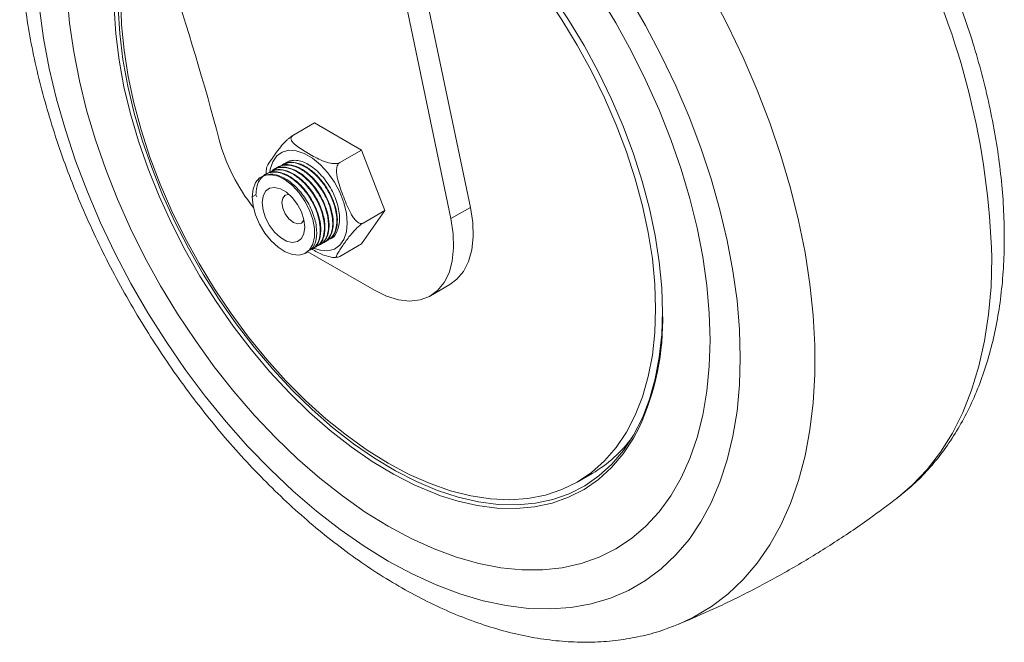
# Model space of a CAD drawing. Header units: inches. Extents: x 0.6 to 16.3, y 0.2 to 11.5.
# Tile 6 of 9: x 11.5 to 14.2, y 5.7 to 7.4. Entities that reach past the tile are written whole.
import ezdxf

# ---------------------------------------------------------------- set-up
doc = ezdxf.new("R2010")
doc.units = ezdxf.units.IN
doc.header["$MEASUREMENT"] = 0

msp = doc.modelspace()

# ---------------------------------------------------------------- linework, layer by layer
at = {"color": 7, "linetype": 'Continuous', "lineweight": 15}
for p, q in [((12.71269711, 6.84713705), (12.47971443, 7.96280056)), ((12.65916086, 6.81623123), (12.42617818, 7.93189475)), ((12.22511853, 7.04433781), (12.28495064, 7.07887815)), ((12.41370587, 7.00454934), (12.28495064, 7.07887815)), ((12.35387376, 6.97000899), (12.41370587, 7.00454934)), ((12.47808349, 6.83862273), (12.41370587, 7.00454934)), ((12.1742907, 6.95177965), (12.17281851, 6.95092976)), ((12.18561804, 6.95831878), (12.18420525, 6.95750319)), ((12.19695241, 6.96486197), (12.19554991, 6.96405233)), ((12.15162544, 6.93869527), (12.15015118, 6.93784419)), ((12.16295619, 6.94523637), (12.16152393, 6.94440955)), ((12.11376876, 6.87586456), (12.12368412, 6.88158857)), ((12.12368412, 6.88158857), (12.12627646, 6.87600346)), ((12.65916086, 6.81623123), (12.71269711, 6.84713705)), ((12.41370587, 6.74702493), (12.47808349, 6.83862273)), ((12.41825138, 6.80408238), (12.47808349, 6.83862273)), ((12.28835115, 6.73787506), (12.28974752, 6.73868118)), ((12.2996057, 6.74437218), (12.30108536, 6.74522637)), ((12.31099208, 6.7509454), (12.31241361, 6.75176603)), ((12.32226904, 6.75745545), (12.32374391, 6.75830687)), ((12.35387376, 6.71248458), (12.41370587, 6.74702493)), ((12.25999119, 6.72150321), (12.26708157, 6.7255964)), ((12.44933479, 6.61967838), (12.26647054, 6.72524366)), ((12.27695208, 6.73129452), (12.27841385, 6.73213838)), ((12.34243126, 6.71022239), (12.3481892, 6.71037576)), ((12.60316845, 6.60444513), (12.65670469, 6.63535095)), ((13.00636197, 6.09316941), (13.04715659, 6.11671964))]:
    msp.add_line(p, q, dxfattribs=at)
at = {"color": 8, "linetype": 'Continuous', "lineweight": 15, "flags": 128}
for points in [[(13.45389056, 6.4344539), (13.45163692, 6.5119359), (13.44488651, 6.59165865), (13.43367079, 6.67325043), (13.41804207, 6.75633084), (13.3980732, 6.8405125), (13.37385731, 6.92540293), (13.34550728, 7.01060632), (13.3131553, 7.09572543), (13.27695221, 7.18036338), (13.23706682, 7.26412555), (13.19368507, 7.34662141), (13.14700923, 7.42746632), (13.09725694, 7.50628335), (13.04466016, 7.58270501), (12.98946412, 7.656375), (12.93192616, 7.72694982), (12.87231457, 7.79410043), (12.81090726, 7.85751374), (12.74799056, 7.91689408), (12.68385781, 7.9719646), (12.61880803, 8.02246854), (12.55314451, 8.06817041), (12.49049814, 8.10693121)], [(13.37456163, 7.43390862), (13.42007129, 7.3468065), (13.46207569, 7.25845375), (13.50039868, 7.16922095), (13.5348795, 7.07948238), (13.56537353, 6.98961442), (13.59175288, 6.89999401), (13.61390689, 6.81099706), (13.63174264, 6.72299685), (13.64518533, 6.63636247), (13.65417857, 6.55145732), (13.65868464, 6.4686375), (13.65868464, 6.38825039), (13.65417857, 6.31063317), (13.64518533, 6.23611139), (13.63174264, 6.16499761), (13.61390689, 6.09759012), (13.59175288, 6.03417164), (13.56537353, 5.97500818), (13.5348795, 5.92034788), (13.50039868, 5.87042002), (13.46207569, 5.82543399), (13.42007129, 5.7855785), (13.37456163, 5.75102071), (13.32573763, 5.72190557), (13.28481744, 5.70277583)], [(11.52946028, 7.39339703), (11.540676, 7.31180525), (11.55630472, 7.22872485), (11.57627358, 7.14454318), (11.60048948, 7.05965276), (11.62883951, 6.97444936), (11.66119149, 6.88933026), (11.69739457, 6.80469231), (11.73727997, 6.72093013), (11.78066172, 6.63843427), (11.82733755, 6.55758936), (11.87708984, 6.47877233), (11.92968662, 6.40235067), (11.98488267, 6.32868068), (12.04242062, 6.25810586), (12.10203222, 6.19095525), (12.16343952, 6.12754195), (12.22635622, 6.0681616), (12.29048897, 6.01309108), (12.35553876, 5.96258715), (12.42120228, 5.91688527), (12.48717339, 5.87619854), (12.55314451, 5.84071664), (12.61880803, 5.81060503), (12.68385781, 5.78600408), (12.74799056, 5.76702851), (12.81090726, 5.75376677), (12.87231457, 5.74628072), (12.93192616, 5.74460524), (12.98946412, 5.74874816), (13.04466016, 5.75869015), (13.09725694, 5.77438486), (13.14700923, 5.79575911), (13.19368507, 5.82271326), (13.23706682, 5.85512162), (13.27695221, 5.89283309), (13.3131553, 5.93567185), (13.34550728, 5.98343815), (13.37385731, 6.0359093), (13.3980732, 6.09284065), (13.41804207, 6.15396675), (13.43367079, 6.21900261), (13.44488651, 6.28764501), (13.45163692, 6.35957389), (13.45389056, 6.4344539), (13.45389056, 6.4344539)], [(12.16167124, 6.94334067), (12.16307908, 6.951959), (12.16999139, 6.97253492), (12.18117573, 6.98844824), (12.19614331, 6.99900347), (12.21423996, 7.00373931), (12.23467478, 7.00244877), (12.25655467, 6.99518825), (12.27892336, 6.98227508), (12.30080324, 6.96427362), (12.32123806, 6.94197062), (12.33933472, 6.91634083), (12.35430229, 6.8885044), (12.36548664, 6.85967791), (12.37239895, 6.83112122), (12.37473711, 6.80408238), (12.37239895, 6.77974314), (12.36548664, 6.75916722), (12.35430229, 6.7432539), (12.33933472, 6.73269867), (12.32123806, 6.72796283), (12.30080324, 6.72925337), (12.28405867, 6.73431811)], [(12.21519687, 6.88231806), (12.21465851, 6.88237807), (12.20451536, 6.88040726), (12.19773792, 6.87260685), (12.195358, 6.8601644), (12.19773792, 6.84497415), (12.20451536, 6.82934868), (12.21465851, 6.81566683), (12.22662317, 6.80601154), (12.23858784, 6.80185273), (12.24873099, 6.80382355), (12.25550842, 6.81162395), (12.25572373, 6.81211587)], [(13.8853409, 6.04949738), (13.92704997, 6.08514272), (13.96723474, 6.12758574), (14.00365575, 6.17506758), (14.03616022, 6.2273891), (14.06461183, 6.28433085), (14.08889124, 6.34565398), (14.10889661, 6.41110128), (14.12454404, 6.48039826), (14.13576789, 6.55325424), (14.14252108, 6.62936366), (14.1447753, 6.70840728)], [(13.17616588, 6.24298251), (13.16038322, 6.2134682), (13.13215875, 6.17069342), (13.10005527, 6.13286126), (13.06426584, 6.10019923), (13.02500571, 6.07290376), (12.98251099, 6.05113903), (12.93703726, 6.03503592), (12.88885799, 6.02469127), (12.83826294, 6.02016731), (12.7855564, 6.02149124), (12.73105534, 6.0286551), (12.67508756, 6.04161581), (12.62829345, 6.05653057)]]:
    msp.add_lwpolyline(points, dxfattribs=at)
at = {"color": 7, "linetype": 'Continuous', "lineweight": 15, "flags": 128}
for points in [[(13.37105687, 6.48227277), (13.36880484, 6.55638704), (13.36206021, 6.63272377), (13.35085736, 6.71089399), (13.33525338, 6.79049935), (13.31532777, 6.8711342), (13.29118208, 6.95238764), (13.26293935, 7.03384563), (13.23074349, 7.11509308), (13.19475857, 7.19571595), (13.15516795, 7.27530343), (13.11217339, 7.35344995), (13.06599397, 7.4297573), (13.01686502, 7.50383662), (12.96503688, 7.57531043), (12.91077365, 7.64381451), (12.85435186, 7.70899978), (12.79605901, 7.77053408), (12.73619214, 7.82810384), (12.67505634, 7.88141569), (12.61296313, 7.93019798), (12.55022892, 7.97420211), (12.48717339, 8.01320386), (12.47296226, 8.02127584)], [(13.37105687, 6.48227277), (13.36880484, 6.55638704), (13.36206021, 6.63272377), (13.35085736, 6.71089399), (13.33525338, 6.79049935), (13.31532777, 6.8711342), (13.29118208, 6.95238764), (13.26293935, 7.03384563), (13.23074349, 7.11509308), (13.19475857, 7.19571595), (13.15516795, 7.27530343), (13.11217339, 7.35344995), (13.06599397, 7.4297573), (13.01686502, 7.50383662), (12.96503688, 7.57531043), (12.91077365, 7.64381451), (12.85435186, 7.70899978), (12.79605901, 7.77053408), (12.73619214, 7.82810384), (12.67505634, 7.88141569), (12.61296313, 7.93019798), (12.55022892, 7.97420211), (12.48717339, 8.01320386), (12.47296226, 8.02127584)], [(12.50256194, 7.85339273), (12.56010496, 7.81626912), (12.61798963, 7.77372306), (12.67508756, 7.7264788), (12.73105534, 7.67482047), (12.7855564, 7.61905876), (12.83826294, 7.55952901), (12.88885799, 7.49658925), (12.93703726, 7.430618), (12.98251099, 7.36201204), (13.02500571, 7.29118394), (13.06426584, 7.2185597), (13.10005527, 7.14457607), (13.13215875, 7.06967801), (13.16038322, 6.99431596), (13.18455892, 6.91894315), (13.20454047, 6.84401289), (13.22020768, 6.76997582), (13.23146634, 6.6972772), (13.23824874, 6.62635426), (13.24051408, 6.55763352)], [(13.22147659, 6.56862363), (13.21921298, 6.63645948), (13.2124361, 6.70649061), (13.20118773, 6.77828525), (13.18553723, 6.85140077), (13.16558109, 6.92538639), (13.14144233, 6.99978595), (13.11326979, 7.07414077), (13.08123716, 7.14799242), (13.04554192, 7.22088557), (13.00640416, 7.29237083), (12.96406517, 7.36200745), (12.91878598, 7.42936611), (12.87084576, 7.49403151), (12.82054007, 7.55560498), (12.76817906, 7.61370689), (12.71408556, 7.66797902), (12.65859307, 7.71808677), (12.60204372, 7.76372121), (12.54478616, 7.80460099), (12.50781859, 7.82822064)], [(11.60554195, 7.42866865), (11.61228658, 7.35233191), (11.62348942, 7.27416169), (11.63909341, 7.19455633), (11.65901901, 7.11392148), (11.6831647, 7.03266804), (11.71140744, 6.95121005), (11.7436033, 6.86996261), (11.77958822, 6.78933973), (11.81917883, 6.70975225), (11.86217339, 6.63160573), (11.90835281, 6.55529839), (11.95748177, 6.48121906), (12.00930991, 6.40974526), (12.06357313, 6.34124117), (12.11999493, 6.2760559), (12.17828778, 6.2145216), (12.23815464, 6.15695184), (12.29929045, 6.10363999), (12.36138366, 6.0548577), (12.42411787, 6.01085357), (12.48717339, 5.97185183), (12.55022892, 5.93805121), (12.61296313, 5.90962397), (12.67505634, 5.88671496), (12.73619214, 5.86944091), (12.79605901, 5.85788986), (12.85435186, 5.85212066), (12.91077365, 5.85216272), (12.96503688, 5.85801582), (13.01686502, 5.86965013), (13.06599397, 5.88700637), (13.11217339, 5.90999609), (13.15516795, 5.93850214), (13.19475857, 5.97237927), (13.23074349, 6.01145485), (13.26293935, 6.05552974), (13.29118208, 6.10437936), (13.31532777, 6.15775479), (13.33525338, 6.21538402), (13.35085736, 6.27697341), (13.36206021, 6.34220909), (13.36880484, 6.41075865), (13.37105687, 6.48227277), (13.37105687, 6.48227277)], [(11.60554195, 7.42866865), (11.61228658, 7.35233191), (11.62348942, 7.27416169), (11.63909341, 7.19455633), (11.65901901, 7.11392148), (11.6831647, 7.03266804), (11.71140744, 6.95121005), (11.7436033, 6.86996261), (11.77958822, 6.78933973), (11.81917883, 6.70975225), (11.86217339, 6.63160573), (11.90835281, 6.55529839), (11.95748177, 6.48121906), (12.00930991, 6.40974526), (12.06357313, 6.34124117), (12.11999493, 6.2760559), (12.17828778, 6.2145216), (12.23815464, 6.15695184), (12.29929045, 6.10363999), (12.36138366, 6.0548577), (12.42411787, 6.01085357), (12.48717339, 5.97185183), (12.55022892, 5.93805121), (12.61296313, 5.90962397), (12.67505634, 5.88671496), (12.73619214, 5.86944091), (12.79605901, 5.85788986), (12.85435186, 5.85212066), (12.91077365, 5.85216272), (12.96503688, 5.85801582), (13.01686502, 5.86965013), (13.06599397, 5.88700637), (13.11217339, 5.90999609), (13.15516795, 5.93850214), (13.19475857, 5.97237927), (13.23074349, 6.01145485), (13.26293935, 6.05552974), (13.29118208, 6.10437936), (13.31532777, 6.15775479), (13.33525338, 6.21538402), (13.35085736, 6.27697341), (13.36206021, 6.34220909), (13.36880484, 6.41075865), (13.37105687, 6.48227277), (13.37105687, 6.48227277)], [(11.7528702, 7.41643205), (11.75513381, 7.3485962), (11.76191069, 7.27856507), (11.77315905, 7.20677043), (11.78880955, 7.13365491), (11.8087657, 7.05966929), (11.83290445, 6.98526973), (11.861077, 6.91091491), (11.89310963, 6.83706326), (11.92880486, 6.76417011), (11.96794262, 6.69268486), (12.01028162, 6.62304823), (12.0555608, 6.55568958), (12.10350103, 6.49102417), (12.15380672, 6.4294507), (12.20616773, 6.3713488), (12.26026123, 6.31707666), (12.31575372, 6.26696891), (12.37230307, 6.22133447), (12.42956063, 6.18045469), (12.48717339, 6.14458161), (12.54478616, 6.11393641), (12.60204372, 6.08870801), (12.65859307, 6.06905196), (12.71408556, 6.05508945), (12.76817906, 6.04690656), (12.82054007, 6.04455373), (12.87084576, 6.04804549), (12.91878598, 6.05736029), (12.96406517, 6.07244071), (13.00640416, 6.09319377), (13.04554192, 6.11949153), (13.08123716, 6.15117184), (13.11326979, 6.1880394), (13.14144233, 6.22986689), (13.16558109, 6.27639644), (13.18553723, 6.32734118), (13.20118773, 6.38238702), (13.2124361, 6.44119458), (13.21921298, 6.50340129), (13.22147659, 6.56862363), (13.22147659, 6.56862363)], [(12.62829345, 6.05653057), (12.61798963, 6.06029541), (12.56010496, 6.08458156), (12.50178167, 6.11432821), (12.44337053, 6.14935646), (12.38522282, 6.18945564), (12.32768825, 6.23438459), (12.27111285, 6.2838731), (12.21583686, 6.33762355), (12.16219272, 6.39531267), (12.11050305, 6.45659351), (12.06107872, 6.52109752), (12.01421698, 6.58843677), (11.97019965, 6.65820627), (11.92929146, 6.72998642), (11.89173844, 6.80334552), (11.85776643, 6.87784239), (11.82757975, 6.95302899), (11.80135995, 7.02845314), (11.77926471, 7.10366124), (11.76142691, 7.17820096), (11.74795384, 7.25162402), (11.73892653, 7.32348885), (11.73439925, 7.39336324)], [(11.74527373, 7.39360915), (11.74976831, 7.32423927), (11.75873045, 7.25289332), (11.77210624, 7.18000039), (11.78981525, 7.10599886), (11.81175095, 7.03133379), (11.83778145, 6.95645421), (11.86775017, 6.88181047), (11.90147689, 6.80785149), (11.93875877, 6.73502205), (11.97937159, 6.66376017), (12.02307111, 6.59449442), (12.0695945, 6.52764138), (12.11866197, 6.4636031), (12.16997843, 6.40276472), (12.22323525, 6.34549213), (12.27811214, 6.29212978), (12.33427905, 6.24299858), (12.39139821, 6.19839403), (12.44912608, 6.15858437), (12.50711548, 6.12380904), (12.56501766, 6.09427716), (12.62248439, 6.07016636), (12.67917006, 6.05162163), (12.73473375, 6.03875451), (12.78884129, 6.03164237), (12.84116728, 6.030328), (12.89139702, 6.03481929), (12.93922842, 6.04508925), (12.98437383, 6.06107609), (13.02656173, 6.08268368), (13.06553839, 6.10978206), (13.10106941, 6.14220827), (13.1329411, 6.17976728), (13.16096178, 6.22223321), (13.18496293, 6.26935067), (13.20480021, 6.32083629), (13.2203543, 6.37638042), (13.23153167, 6.43564903), (13.2382651, 6.49828565), (13.24051408, 6.56391358), (13.24051408, 6.56391358)], [(12.11376876, 6.87586456), (12.11607768, 6.85172034), (12.12287998, 6.82621193), (12.13380893, 6.80071447), (12.14827535, 6.77660255), (12.16549936, 6.75517605), (12.1845524, 6.73759007), (12.20440733, 6.72479268), (12.22399375, 6.71747378), (12.24225576, 6.71602795), (12.25820885, 6.72053313), (12.27099297, 6.73074644), (12.27991895, 6.74611728), (12.28450557, 6.765817), (12.28450557, 6.78878359), (12.27991895, 6.81377891), (12.27099297, 6.83945546), (12.25820885, 6.86442901), (12.24225576, 6.88735323), (12.22399375, 6.90699226), (12.20440733, 6.92228737), (12.1845524, 6.93241399), (12.16549936, 6.93682618), (12.14827535, 6.9352861), (12.13380893, 6.92787676), (12.12287998, 6.9149976), (12.11607768, 6.89734294), (12.11376876, 6.87586456)], [(12.25788834, 6.79266609), (12.25552024, 6.81305273), (12.24860777, 6.83452192), (12.23771096, 6.85533436), (12.22371258, 6.87380394), (12.20774671, 6.88843437), (12.19110681, 6.89804038), (12.17514094, 6.90184375), (12.16114256, 6.89953635), (12.15024575, 6.89130511), (12.14333328, 6.87781688), (12.14096518, 6.8601644), (12.14333328, 6.83977776), (12.15024575, 6.81830857), (12.16114256, 6.79749613), (12.17514094, 6.77902655), (12.19110681, 6.76439612), (12.20774671, 6.75479011), (12.22371258, 6.75098674), (12.23771096, 6.75329414), (12.24860777, 6.76152538), (12.25552024, 6.77501361), (12.25788834, 6.79266609)], [(12.71269711, 6.84713705), (12.71901959, 6.8057333), (12.7202788, 6.76658056), (12.71644525, 6.73059596), (12.70760873, 6.69862246), (12.69397624, 6.67140903), (12.67586713, 6.64959313), (12.65670469, 6.63535095)], [(12.44933479, 6.61967838), (12.48253689, 6.60345389), (12.51496124, 6.59349483), (12.54584828, 6.59003447), (12.5744745, 6.59315389), (12.60016934, 6.60278), (12.62233088, 6.61868732), (12.64043999, 6.64050321), (12.65407248, 6.66771664), (12.662909, 6.69969015), (12.66674255, 6.73567474), (12.66548334, 6.77482748), (12.65916086, 6.81623123)]]:
    msp.add_lwpolyline(points, dxfattribs=at)
at = {"color": 8, "linetype": 'Continuous', "lineweight": 15}
msp.add_arc((12.01816516, 6.6435824), 2.12759793, 1.74599108, 26.3096582, dxfattribs=at)
at = {"color": 7, "linetype": 'Continuous', "lineweight": 15}
for centre, radius, start, end in [((5.37011942, 5.27953336), 6.88002648, 14.759450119, 18.770319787), ((12.52131171, 7.16767238), 0.51624503, 195.20226217, 218.46955864), ((12.534265, 6.53816079), 0.70651748, 335.3046519, 1.57936168), ((12.86365329, 6.43128364), 0.36417575, 300.25747458, 323.60317834)]:
    msp.add_arc(centre, radius, start, end, dxfattribs=at)
for points, knots in [([(11.57003504, 8.07634636), (11.5678722, 8.07213368), (11.55579849, 8.0486171), (11.5379119, 8.00231798), (11.51656708, 7.93736056), (11.49977093, 7.86863156), (11.48715354, 7.79679235), (11.47890243, 7.72207192), (11.47500782, 7.64484287), (11.47546965, 7.56545053), (11.48024704, 7.48424682), (11.48927913, 7.4015691), (11.50248792, 7.31773938), (11.51978432, 7.23306573), (11.54106954, 7.14785052), (11.56623629, 7.06239225), (11.59516914, 6.97698696), (11.62774475, 6.89192893), (11.66383189, 6.8075109), (11.7032915, 6.7240239), (11.74597683, 6.64175673), (11.79173372, 6.56099529), (11.84039995, 6.48202345), (11.89180622, 6.40512085), (11.94577706, 6.33056148), (12.00213288, 6.25861153), (12.06069003, 6.18953004), (12.12126128, 6.12356904), (12.18365648, 6.06097342), (12.247683, 6.00198104), (12.31314589, 5.94682322), (12.3798474, 5.89572549), (12.44758581, 5.84890849), (12.51615299, 5.80658894), (12.58532954, 5.76898076), (12.6548723, 5.73629749), (12.72451309, 5.70874406), (12.79395426, 5.68650907), (12.86287346, 5.66975217), (12.93092052, 5.65859548), (12.99773156, 5.65310197), (13.06293197, 5.65329669), (13.12620637, 5.65905342), (13.18713074, 5.67051321), (13.24011982, 5.68502501), (13.27167468, 5.69801544), (13.2846233, 5.7033461)], [0, 0, 0, 0, 0.0049416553, 0.0275859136, 0.0504884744, 0.073614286, 0.0969172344, 0.1203479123, 0.1438601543, 0.1674151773, 0.190980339, 0.2145324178, 0.2380601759, 0.2615577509, 0.28502319, 0.3084572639, 0.3318625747, 0.3552429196, 0.3786028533, 0.4019473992, 0.4252818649, 0.4486117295, 0.4719425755, 0.4952785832, 0.5186250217, 0.5419875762, 0.5653718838, 0.5887834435, 0.6122274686, 0.6357086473, 0.659230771, 0.6827961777, 0.7064049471, 0.7300537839, 0.7537345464, 0.7774312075, 0.8011117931, 0.8247394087, 0.8482669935, 0.8716400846, 0.8948027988, 0.9177065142, 0.9403192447, 0.9626329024, 0.9846663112, 1, 1, 1, 1]), ([(13.88504318, 6.05012818), (13.89420546, 6.05706009), (13.91906039, 6.07586459), (13.95593303, 6.11161361), (13.99581653, 6.15669372), (14.03200637, 6.20627444), (14.06457625, 6.25998908), (14.09334273, 6.31779203), (14.11818023, 6.37950992), (14.13894782, 6.44494657), (14.15552539, 6.51384728), (14.16781919, 6.5859149), (14.17577078, 6.66081671), (14.17854958, 6.72076928), (14.17898729, 6.7696164), (14.17826745, 6.81904316), (14.17448548, 6.88756073), (14.16574774, 6.9701573), (14.15282892, 7.05391674), (14.13581512, 7.13854091), (14.11480831, 7.22372869), (14.08990092, 7.30917687), (14.06126111, 7.39460563), (14.02881302, 7.4796597), (13.99856501, 7.55198871), (13.97784452, 7.59546976), (13.97037457, 7.61114513)], [0, 0, 0, 0, 0.0248811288, 0.0674961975, 0.1103602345, 0.1536062, 0.1973322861, 0.241593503, 0.2863978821, 0.3317090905, 0.3774558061, 0.4235459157, 0.4698818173, 0.5163730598, 0.531522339, 0.5564013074, 0.6030104, 0.6495748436, 0.6960923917, 0.742550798, 0.7889457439, 0.8352784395, 0.8815538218, 0.9277792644, 0.9739636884, 1, 1, 1, 1]), ([(12.15264778, 6.95354581), (12.15262091, 6.95403623), (12.15238772, 6.95829262), (12.16616955, 6.97817111), (12.17998892, 6.99863746), (12.19553124, 7.01782182), (12.20418112, 7.02725913), (12.21273349, 7.03521092), (12.21842481, 7.03989173), (12.22268863, 7.0428899), (12.22457331, 7.04401292), (12.22511853, 7.04433781)], [0, 0, 0, 0, 0.0322896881, 0.2802463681, 0.6497145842, 0.748726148, 0.8644716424, 0.9099709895, 0.9558254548, 0.9872205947, 1, 1, 1, 1]), ([(12.22511853, 7.04433781), (12.22359062, 7.04345576), (12.22238439, 7.04237), (12.22076021, 7.04003959), (12.22032116, 7.03879194), (12.22001433, 7.03629757), (12.22014237, 7.03502768), (12.22077905, 7.03256325), (12.22128685, 7.03135222), (12.22322735, 7.02776577), (12.22503812, 7.02549323), (12.22917838, 7.0211461), (12.23153308, 7.01905429), (12.2390839, 7.01296972), (12.2446865, 7.00920389), (12.25628018, 7.00187068), (12.26231539, 6.99828709), (12.27442828, 6.99129874), (12.28056481, 6.98785917), (12.29318785, 6.98121873), (12.2996677, 6.97801329), (12.31359343, 6.97226123), (12.32112878, 6.96963651), (12.33351904, 6.96741575), (12.33783222, 6.96697162), (12.3443055, 6.9672432), (12.34646684, 6.96749995), (12.3504763, 6.96843525), (12.35235103, 6.96912994), (12.35387376, 6.97000899)], [0, 0, 0, 0, 0.03125, 0.03125, 0.0625, 0.0625, 0.09375, 0.09375, 0.125, 0.125, 0.1875, 0.1875, 0.25, 0.25, 0.375, 0.375, 0.5, 0.5, 0.625, 0.625, 0.75, 0.75, 0.875, 0.875, 0.9375, 0.9375, 0.96875, 0.96875, 1, 1, 1, 1]), ([(12.21880395, 6.97530758), (12.2240744, 6.97593403), (12.23891652, 6.97769817), (12.26781497, 6.96720101), (12.301349, 6.940243), (12.32990249, 6.90170439), (12.34889125, 6.85790973), (12.35579263, 6.81476996), (12.34832032, 6.78142097), (12.33754909, 6.76272954), (12.32825621, 6.76093172), (12.32823012, 6.76092667)], [0, 0, 0, 0, 0.07289810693, 0.2052879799, 0.33767785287, 0.47006772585, 0.60245759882, 0.73484747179, 0.86723734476, 0.99962721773, 1, 1, 1, 1]), ([(12.15278717, 6.9535284), (12.15232749, 6.95022281), (12.15172259, 6.94587288), (12.15172761, 6.94128205), (12.15172882, 6.94017988)], [0, 0, 0, 0, 0.7599204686, 1, 1, 1, 1]), ([(12.16203835, 6.94336346), (12.16847826, 6.9464537), (12.18203962, 6.95296124), (12.20830646, 6.94760254), (12.23526102, 6.93328702), (12.26050309, 6.91103663), (12.28253729, 6.88273182), (12.29955029, 6.85075997), (12.31006086, 6.81801643), (12.31329905, 6.78725526), (12.30871076, 6.76176283), (12.29981211, 6.74486852), (12.29073453, 6.74048638), (12.28769076, 6.73901702)], [0, 0, 0, 0, 0.09400821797, 0.1979652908, 0.29238684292, 0.38680877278, 0.48123108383, 0.57565377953, 0.67007686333, 0.7644435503, 0.85849884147, 0.95255373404, 1, 1, 1, 1]), ([(12.16318505, 6.9447577), (12.16978768, 6.94761776), (12.18373734, 6.95366033), (12.21133918, 6.94810766), (12.24086272, 6.93152173), (12.26862363, 6.90474619), (12.29169641, 6.87119733), (12.30771805, 6.83434079), (12.31478619, 6.79832493), (12.31202943, 6.76770567), (12.30305558, 6.74702268), (12.29251441, 6.74189527), (12.28889674, 6.74013556)], [0, 0, 0, 0, 0.0947312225, 0.2001429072, 0.3083186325, 0.4132758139, 0.5178267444, 0.6259724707, 0.7317494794, 0.8355885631, 0.9435748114, 1, 1, 1, 1]), ([(12.1673402, 6.94604639), (12.16835299, 6.94723677), (12.17414578, 6.95404536), (12.19185328, 6.95821226), (12.22040939, 6.95490499), (12.25318941, 6.93575726), (12.2818707, 6.90648308), (12.30250336, 6.87476049), (12.31525562, 6.84528677), (12.32307204, 6.81514161), (12.32412119, 6.78979767), (12.31962986, 6.76857314), (12.31139063, 6.75350241), (12.30199362, 6.74355069), (12.29397764, 6.74242232), (12.29230962, 6.74218752)], [0, 0, 0, 0, 0.01870506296, 0.10698655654, 0.21303888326, 0.32925440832, 0.43342438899, 0.52550522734, 0.60545838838, 0.67325041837, 0.77354118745, 0.829899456, 0.89834400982, 0.97884668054, 1, 1, 1, 1]), ([(12.17444037, 6.95156742), (12.17466805, 6.95179788), (12.18050388, 6.95770492), (12.19850487, 6.95896438), (12.22620973, 6.95354508), (12.25598397, 6.93502786), (12.28319479, 6.90733444), (12.30470196, 6.8743872), (12.31895806, 6.84020272), (12.32549792, 6.80827914), (12.3244462, 6.78013691), (12.31669197, 6.75751098), (12.30609168, 6.74940398), (12.30092837, 6.74545514)], [0, 0, 0, 0, 0.0042050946, 0.1077827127, 0.2138321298, 0.3218856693, 0.426065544, 0.5313425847, 0.6276093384, 0.7219070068, 0.8137009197, 0.9092554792, 1, 1, 1, 1]), ([(12.17514362, 6.94925262), (12.17610171, 6.95063874), (12.18137356, 6.95826589), (12.19699572, 6.96366364), (12.22032477, 6.96384103), (12.24636838, 6.95365598), (12.27221583, 6.93493947), (12.29585429, 6.90915184), (12.31525979, 6.8786046), (12.32881735, 6.84596383), (12.33467889, 6.81751422), (12.33493701, 6.79254821), (12.33030028, 6.77166547), (12.3190575, 6.75602412), (12.30939549, 6.74808198), (12.30311318, 6.74751806), (12.30309453, 6.74751639)], [0, 0, 0, 0, 0.0191705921, 0.10548597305, 0.19180119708, 0.27811626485, 0.3641935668, 0.45016538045, 0.5361373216, 0.62210939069, 0.70808158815, 0.76586706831, 0.84562876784, 0.92359775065, 0.99977326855, 1, 1, 1, 1]), ([(12.18628988, 6.95718459), (12.1888264, 6.95900424), (12.19699994, 6.96486777), (12.21611153, 6.96511705), (12.24145142, 6.95784744), (12.26777318, 6.9408112), (12.29199677, 6.91654167), (12.31252887, 6.88696227), (12.32774698, 6.85433928), (12.33595066, 6.82201871), (12.33679597, 6.79251604), (12.32986267, 6.76918237), (12.32090378, 6.75540332), (12.31320666, 6.75282522), (12.31206967, 6.75244439)], [0, 0, 0, 0, 0.04120382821, 0.13277279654, 0.22785916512, 0.32392918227, 0.41677438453, 0.50963256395, 0.60570552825, 0.70078405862, 0.79235201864, 0.88718876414, 0.98333602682, 1, 1, 1, 1]), ([(12.19557842, 6.96399008), (12.20300924, 6.96686158), (12.217392, 6.9724195), (12.24352998, 6.96671206), (12.26831483, 6.95337762), (12.29024254, 6.93466244), (12.31282375, 6.90823604), (12.33169198, 6.87558564), (12.3423458, 6.84349244), (12.3453671, 6.82449673), (12.3459106, 6.81547947), (12.34598058, 6.81286778), (12.34599257, 6.81217708), (12.34599325, 6.81213674), (12.34599335, 6.81213032), (12.3459934, 6.81212778), (12.34602874, 6.81001042), (12.34588538, 6.79576535), (12.34083656, 6.7767647), (12.33089675, 6.76194407), (12.32365316, 6.75915035), (12.3217544, 6.75841803)], [0, 0, 0, 0, 0.1042451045, 0.2017718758, 0.2914635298, 0.3733062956, 0.4472876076, 0.5710345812, 0.6635594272, 0.7246348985, 0.743335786, 0.7497172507, 0.7500503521, 0.7500914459, 0.7501119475, 0.7501132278, 0.7501162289, 0.7708288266, 0.8915925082, 0.9715830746, 1, 1, 1, 1]), ([(12.19743522, 6.96411615), (12.19857197, 6.96509094), (12.20501955, 6.97061987), (12.22198801, 6.97192377), (12.24668972, 6.96706358), (12.27317359, 6.95196431), (12.29803056, 6.9292228), (12.31953997, 6.90066084), (12.33614086, 6.86852483), (12.34604866, 6.83583464), (12.34859049, 6.80547904), (12.34344417, 6.78049248), (12.33449207, 6.76437888), (12.32565599, 6.76053204), (12.32311931, 6.75942768)], [0, 0, 0, 0, 0.0196387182, 0.1113893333, 0.2056578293, 0.3018840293, 0.3958201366, 0.4877619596, 0.58345509, 0.679141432, 0.7710744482, 0.8650241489, 0.9612508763, 1, 1, 1, 1]), ([(12.2043805, 6.96753731), (12.20632323, 6.96937479), (12.21026712, 6.97310502), (12.21555803, 6.9744644), (12.21824267, 6.97515416)], [0, 0, 0, 0, 0.4925937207, 1, 1, 1, 1]), ([(12.35387376, 6.97000899), (12.35076151, 6.96821233), (12.34851743, 6.96469286), (12.34590068, 6.95683086), (12.34540502, 6.95247699), (12.34528146, 6.94388257), (12.34565771, 6.93952628), (12.34689085, 6.93099519), (12.34774724, 6.92681545), (12.35074356, 6.91442906), (12.35330054, 6.90637163), (12.35881427, 6.8903998), (12.36176532, 6.88251966), (12.36783717, 6.86687356), (12.37095973, 6.859103), (12.37758685, 6.8437933), (12.38109891, 6.83622255), (12.38710028, 6.82549038), (12.38923576, 6.82200566), (12.39384648, 6.81549404), (12.39631819, 6.81245264), (12.40185692, 6.80713709), (12.40494488, 6.8048607), (12.41152821, 6.80240104), (12.41515844, 6.80229687), (12.41825138, 6.80408238)], [0, 0, 0, 0, 0.0625, 0.0625, 0.125, 0.125, 0.1875, 0.1875, 0.25, 0.25, 0.375, 0.375, 0.5, 0.5, 0.625, 0.625, 0.75, 0.75, 0.8125, 0.8125, 0.875, 0.875, 0.9375, 0.9375, 1, 1, 1, 1]), ([(12.12368412, 6.88158857), (12.12419995, 6.88859591), (12.12531777, 6.9037811), (12.133443, 6.92343212), (12.14839511, 6.9390856), (12.17167568, 6.9460625), (12.20206949, 6.93995131), (12.2345475, 6.91934745), (12.26260621, 6.88906067), (12.28266279, 6.85636267), (12.29476168, 6.82582558), (12.30057532, 6.7985618), (12.30120618, 6.77280517), (12.2953298, 6.75005201), (12.2840553, 6.73384091), (12.2730327, 6.73027719), (12.26847044, 6.72880217)], [0, 0, 0, 0, 0.0537071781, 0.1163857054, 0.188014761, 0.2685705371, 0.358026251, 0.4521030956, 0.5381372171, 0.615261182, 0.6834493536, 0.7426790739, 0.8027206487, 0.8756188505, 0.9485186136, 1, 1, 1, 1]), ([(12.14056352, 6.93156908), (12.14808005, 6.93467933), (12.16400512, 6.94126892), (12.19588005, 6.93245288), (12.22886926, 6.91006285), (12.25834539, 6.87595558), (12.28028446, 6.83553295), (12.29167742, 6.79397696), (12.29055731, 6.75805772), (12.28142207, 6.73424664), (12.26976346, 6.72909063), (12.26602914, 6.72743914)], [0, 0, 0, 0, 0.1068780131, 0.2264394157, 0.3476528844, 0.4640614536, 0.5846481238, 0.7051446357, 0.8215855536, 0.9428529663, 1, 1, 1, 1]), ([(12.15221307, 6.93784252), (12.15311879, 6.93874897), (12.16035807, 6.94599415), (12.1823651, 6.94590787), (12.21450209, 6.93554803), (12.24739712, 6.90963712), (12.2754006, 6.87375326), (12.29517407, 6.83262773), (12.30392555, 6.79159767), (12.29996463, 6.7578173), (12.29016224, 6.73744533), (12.27974891, 6.73417024), (12.27770699, 6.73352804)], [0, 0, 0, 0, 0.01664849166, 0.13306927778, 0.25378171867, 0.37422361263, 0.49074147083, 0.61209852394, 0.7314456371, 0.84868462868, 0.97032904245, 1, 1, 1, 1]), ([(12.41825138, 6.80408238), (12.41513913, 6.80228572), (12.41148508, 6.7995802), (12.4048417, 6.79404273), (12.40176718, 6.7911776), (12.39624017, 6.78570252), (12.39371693, 6.78302008), (12.38909023, 6.7778718), (12.38698333, 6.77540273), (12.38103034, 6.76818267), (12.37754326, 6.7636144), (12.37091324, 6.75465301), (12.36778841, 6.7502804), (12.36171876, 6.74164344), (12.35877214, 6.73737654), (12.3532678, 6.72907018), (12.3506948, 6.72501226), (12.34769578, 6.71947591), (12.34684046, 6.71771774), (12.34563549, 6.71456344), (12.34527441, 6.71315738), (12.34541609, 6.71095748), (12.34593071, 6.71016665), (12.34854526, 6.70999812), (12.35078083, 6.71069907), (12.35387376, 6.71248458)], [0, 0, 0, 0, 0.0625, 0.0625, 0.125, 0.125, 0.1875, 0.1875, 0.25, 0.25, 0.375, 0.375, 0.5, 0.5, 0.625, 0.625, 0.75, 0.75, 0.8125, 0.8125, 0.875, 0.875, 0.9375, 0.9375, 1, 1, 1, 1]), ([(12.34245997, 6.70980519), (12.34150683, 6.70971851), (12.33666028, 6.70927775), (12.32416362, 6.71134056), (12.3023259, 6.71841413), (12.28726093, 6.72703818), (12.27766203, 6.73253314)], [0, 0, 0, 0, 0.0370414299, 0.1883490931, 0.482842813, 1, 1, 1, 1]), ([(13.28433729, 5.70293767), (13.31725813, 5.71687589), (13.38807009, 5.74685667), (13.49386245, 5.79926332), (13.60190876, 5.85848787), (13.70660463, 5.9227142), (13.80134996, 5.98626529), (13.85951851, 6.03045419), (13.88522897, 6.04998565)], [0, 0, 0, 0, 0.1541651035, 0.331605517, 0.5085599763, 0.6849675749, 0.8607559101, 1, 1, 1, 1])]:
    msp.add_open_spline(points, degree=3, knots=knots, dxfattribs=at)
msp.add_open_spline([(12.21832314, 6.97517858), (12.21848894, 6.97520837), (12.21865512, 6.97523729), (12.21882166, 6.97526534)], degree=3, dxfattribs=at)

doc.saveas('drawing.dxf')
